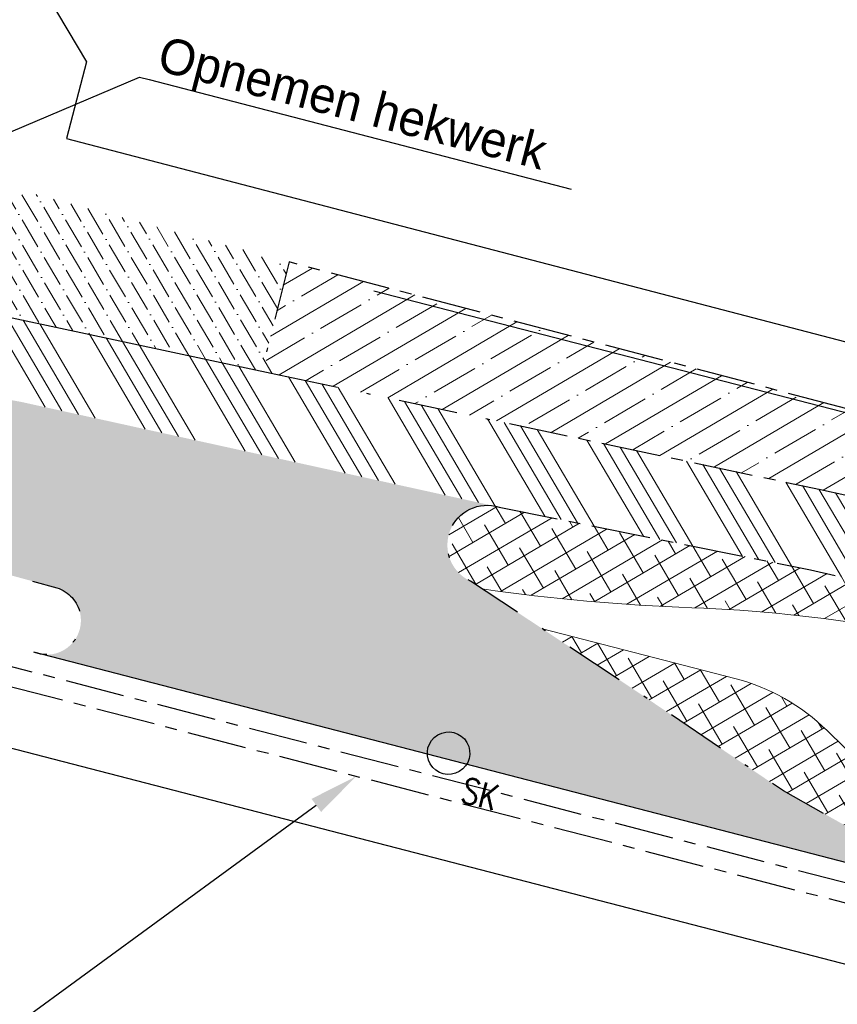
# Model space of a CAD drawing. Header units: metres. Extents: x 152057 to 155740, y 463538 to 465228.
# Tile 38 of 65: x 153453 to 153474, y 463970 to 463995. Entities that reach past the tile are written whole.
import ezdxf
from ezdxf import colors
from ezdxf.entities.mleader import LeaderData, LeaderLine
from ezdxf.math import Vec2, Vec3

# ---------------------------------------------------------------- set-up
doc = ezdxf.new("R2010")
doc.units = ezdxf.units.M
doc.linetypes.add('CENTER__G5', pattern=[2.4, 1.5, -0.3, 0.3, -0.3])
doc.linetypes.add('DASHDOT__G5', pattern=[3, 1.5, -0.75, 0, -0.75])
for name, color, linetype in [('-DR-alg-projectgrens 1-500', 3, 'PROJECTGRENS_1-500'), ('-DR-v-inr-afzetpaal', 2, 'Continuous'), ('-DR-v-rio-straatkolk', 1, 'Continuous'), ('-DR-v-vh-asfalt frezen aansluiting', 2, 'CENTER__G5'), ('-DR-v-vh-band 10x20', 5, 'CENTER__G5'), ('-DR-v-vh-band 10x20 gazon', 4, 'CENTER__G5'), ('-DR-v-vh-band 13-15x25', 5, 'DASHDOT__G5'), ('-DR-v-vh-kantverharding', 1, 'Continuous')]:
    doc.layers.add(name, color=color, linetype=linetype)
for name, color, linetype, lineweight in [('-DR-v-gr-begroeiing', 84, 'Continuous', 9), ('-DR-v-vh-arc-asfalt frezen', 252, 'Continuous', 9), ('-DR-v-vh-arc-BSS dubbelklinker', 252, 'Continuous', 9), ('-DR-v-vh-arc-BSS keiformaat', 252, 'Continuous', 9), ('-DR-v-vh-arc-tegels', 252, 'Continuous', 9)]:
    doc.layers.add(name, color=color, linetype=linetype, lineweight=lineweight)
doc.styles.add('18_100', font='romans.shx', dxfattribs={"width": 0.8, "height": 0.18})
doc.styles.add('18_200', font='romans.shx', dxfattribs={"width": 0.8, "height": 0.36})
doc.styles.add('CE', font='txt', dxfattribs={"height": 1.8})
doc.linetypes.add('FENCELINE2', pattern='A,6.35,-2.54,[132,ltypeshp.shx,S=2.54,R=0,X=-2.54,Y=0],-2.54,25.4', length=36.83)
doc.linetypes.add('PROJECTGRENS_1-500', pattern='A,0.8,-0.32,[133,ltypeshp.shx,S=0.32,R=0,X=-0.32,Y=0],-0.32,3.18', length=4.62)
pattern_1 = [(30.44818846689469, (152990.3515052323, 464036.8878115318), (-0.2413439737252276, 0.4105692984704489), []), (120.4481884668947, (152990.3515052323, 464036.8878115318), (-0.893257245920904, 0.5797946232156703), [1.190625, -0.714375])]
pattern_2 = [(120.4481884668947, (152990.3515052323, 464036.8878115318), (-0.555280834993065, 0.3181015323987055), [0.7937500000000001, -0.15875, 0, -0.15875])]

# ---------------------------------------------------------------- blocks, each defined once
blk = doc.blocks.new('straatkolk bestaand')
at = {"ltscale": 2}
blk.add_ellipse((0, 0), major_axis=(-0.1271585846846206, 0.1271585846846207), ratio=0.9999999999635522, start_param=3.926990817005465, end_param=10.21017612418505, dxfattribs=at)
at = {"ltscale": 2, "style": '18_100', "width": 0.8000000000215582}
blk.add_text('SK', height=0.2160000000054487, dxfattribs=at).set_placement((0.1925943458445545, -0.3747726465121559))
at = {"style": '18_200', "width": 0.8}
blk.add_attdef('HOOGTE', (0.2895596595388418, 0.2114387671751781), '', height=0.25, dxfattribs=at)

msp = doc.modelspace()

# ---------------------------------------------------------------- hatches: boundary and pattern name
at = {"layer": '-DR-v-gr-begroeiing'}
h = msp.add_hatch(dxfattribs=at)
h.set_pattern_fill('ANSI38', color=256, scale=0.15)
h.set_pattern_definition([(29.73516603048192, (153265.3658600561, 463978.6637175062), (-0.2362160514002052, 0.4135408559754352), []), (119.7351660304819, (153265.3658600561, 463978.6637175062), (-0.8859729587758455, 0.590865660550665), [1.190625, -0.714375])])
edge = h.paths.add_edge_path()
edge.add_line((153286.4101046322, 464006.8249417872), (153286.1938528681, 464005.6688854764))
edge.add_line((153286.1938528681, 464005.6688854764), (153286.7960082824, 464005.5116477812))
edge.add_line((153286.7960082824, 464005.5116477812), (153303.0553342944, 464001.3595645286))
edge.add_line((153303.0553342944, 464001.3595645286), (153315.7747833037, 463997.9924456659))
edge.add_line((153315.7747833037, 463997.9924456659), (153329.5342875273, 463994.4105747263))
edge.add_line((153329.5342875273, 463994.4105747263), (153342.0782926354, 463991.1585734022))
edge.add_line((153342.0782926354, 463991.1585734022), (153357.2326505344, 463987.2127405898))
edge.add_line((153357.2326505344, 463987.2127405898), (153361.0242840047, 463986.2565721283))
edge.add_line((153361.0242840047, 463986.2565721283), (153367.8360991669, 463984.1308211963))
edge.add_line((153367.8360991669, 463984.1308211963), (153372.1146376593, 463982.6204540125))
edge.add_line((153372.1146376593, 463982.6204540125), (153375.6320961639, 463981.1182687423))
edge.add_line((153375.6320961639, 463981.1182687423), (153383.3475518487, 463977.6687475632))
edge.add_line((153383.3475518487, 463977.6687475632), (153387.8219215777, 463976.0712569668))
edge.add_line((153387.8219215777, 463976.0712569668), (153391.4838928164, 463974.9929156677))
edge.add_line((153391.4838928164, 463974.9929156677), (153401.5677033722, 463972.4307260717))
edge.add_line((153401.5677033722, 463972.4307260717), (153416.1937111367, 463968.6419469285))
edge.add_line((153416.1937111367, 463968.6419469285), (153427.7159037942, 463965.3300292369))
edge.add_line((153427.7159037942, 463965.3300292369), (153440.9403906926, 463961.4312960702))
edge.add_line((153440.9403906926, 463961.4312960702), (153452.1869920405, 463957.8804747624))
edge.add_line((153452.1869920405, 463957.8804747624), (153467.9957671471, 463952.7472230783))
edge.add_line((153467.9957671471, 463952.7472230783), (153470.8165622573, 463951.7313234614))
edge.add_line((153470.8165622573, 463951.7313234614), (153472.9398070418, 463951.0474929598))
edge.add_arc((153472.9218396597, 463951.2340351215), 0.1874054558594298, 275.5016479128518, 362.7959118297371)
edge.add_line((153473.1090220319, 463951.243176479), (153473.49186383, 463952.2267700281))
edge.add_arc((153473.0346315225, 463952.2213147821), 0.4572648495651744, 0.6835644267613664, 72.88264828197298)
edge.add_line((153473.1692181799, 463952.6583245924), (153458.0119954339, 463957.3829019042))
edge.add_line((153458.0119954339, 463957.3829019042), (153446.9358721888, 463960.8116304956))
edge.add_line((153446.9358721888, 463960.8116304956), (153432.3914607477, 463965.1451571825))
edge.add_line((153432.3914607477, 463965.1451571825), (153415.8895999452, 463969.9552421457))
edge.add_line((153415.8895999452, 463969.9552421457), (153397.1650302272, 463974.8738664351))
edge.add_line((153397.1650302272, 463974.8738664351), (153386.8130729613, 463977.7259567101))
edge.add_line((153386.8130729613, 463977.7259567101), (153383.7418260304, 463978.6690243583))
edge.add_line((153383.7418260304, 463978.6690243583), (153381.0337727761, 463979.8373616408))
edge.add_line((153381.0337727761, 463979.8373616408), (153377.2667505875, 463981.4639394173))
edge.add_line((153377.2667505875, 463981.4639394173), (153373.0314679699, 463983.2363837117))
edge.add_line((153373.0314679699, 463983.2363837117), (153371.1443569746, 463983.9625025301))
edge.add_line((153371.1443569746, 463983.9625025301), (153365.7760736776, 463985.8854547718))
edge.add_line((153365.7760736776, 463985.8854547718), (153361.5863352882, 463987.2118393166))
edge.add_line((153361.5863352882, 463987.2118393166), (153361.553434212, 463987.2204974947))
edge.add_line((153361.553434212, 463987.2204974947), (153328.6183360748, 463995.7665229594))
edge.add_line((153328.6183360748, 463995.7665229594), (153313.3292237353, 463999.8065526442))
edge.add_line((153313.3292237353, 463999.8065526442), (153286.4101046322, 464006.8249417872))
h = msp.add_hatch(dxfattribs=at)
h.set_pattern_fill('ANSI38', color=256, scale=0.15)
h.set_pattern_definition(pattern_1)
edge = h.paths.add_edge_path()
edge.add_arc((153482.1674663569, 463978.649876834), 0.542378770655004, 340.5949925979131, 437.2370522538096)
edge.add_line((153482.2872875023, 463979.1788547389), (153481.7927469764, 463979.3006487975))
edge.add_line((153481.7927469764, 463979.3006487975), (153473.148, 463981.286))
edge.add_line((153473.148, 463981.286), (153465.244, 463982.877))
edge.add_arc((153464.9395355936, 463981.9139457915), 1.010035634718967, 72.45593034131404, 245.2078707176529)
edge.add_line((153464.516, 463980.997), (153464.8131464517, 463980.799726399))
edge.add_arc((153471.9345014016, 464030.2899911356), 50.00000000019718, 261.8116835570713, 267.93572581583)
edge.add_arc((153468.8187206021, 463943.8461254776), 36.4999999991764, 72.58013548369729, 87.93572581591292, ccw=False)
edge.add_line((153479.7457843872, 463978.6721111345), (153482.4476802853, 463977.8243594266))
edge.add_line((153482.4476802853, 463977.8243594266), (153482.6790345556, 463978.4696749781))
h = msp.add_hatch(dxfattribs=at)
h.set_pattern_fill('ANSI38', color=256, scale=0.15)
h.set_pattern_definition(pattern_1)
edge = h.paths.add_edge_path()
edge.add_arc((153469.9246972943, 463973.4895922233), 5.199999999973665, 45.52622520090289, 75.52622520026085)
edge.add_line((153471.224368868, 463978.5245553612), (153466.3417352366, 463979.7849062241))
edge.add_line((153466.3417352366, 463979.7849062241), (153468.723, 463978.2040000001))
edge.add_line((153468.723, 463978.2040000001), (153472.458, 463975.671))
edge.add_line((153472.458, 463975.671), (153477.137, 463973.0470000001))
edge.add_line((153477.137, 463973.0470000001), (153478.0147602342, 463972.8340748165))
edge.add_line((153478.0147602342, 463972.8340748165), (153473.5677274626, 463977.2001624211))
at = {"layer": '-DR-v-vh-arc-asfalt frezen'}
h = msp.add_hatch(dxfattribs=at)
h.set_pattern_fill('AVH-ASFALT_FREESVAK', color=256, scale=0.25, pattern_type=2)
h.set_pattern_definition([(344.7351660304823, (153265.3658600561, 463978.6637175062), (0.4796875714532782, 0.2739992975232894), [0.390625, -0.390625]), (74.73516603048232, (153265.7427034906, 463978.5608733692), (-0.2739992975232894, 0.4796875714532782), [0.3906249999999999, -0.3906249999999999])])
edge = h.paths.add_edge_path()
edge.add_line((153452.126, 463957.69), (153440.882, 463961.24))
edge.add_line((153440.882, 463961.24), (153427.66, 463965.138))
edge.add_line((153427.66, 463965.138), (153416.141, 463968.449))
edge.add_line((153416.141, 463968.449), (153401.518, 463972.237))
edge.add_line((153401.518, 463972.237), (153391.431, 463974.8))
edge.add_line((153391.431, 463974.8), (153387.76, 463975.8809999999))
edge.add_line((153387.76, 463975.8809999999), (153383.273, 463977.483))
edge.add_line((153383.273, 463977.483), (153375.552, 463980.935))
edge.add_line((153375.552, 463980.935), (153372.042, 463982.434))
edge.add_line((153372.042, 463982.434), (153367.773, 463983.941))
edge.add_line((153367.773, 463983.941), (153360.97, 463986.0640000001))
edge.add_line((153360.97, 463986.0640000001), (153357.183, 463987.019))
edge.add_line((153357.183, 463987.019), (153342.028, 463990.965))
edge.add_line((153342.028, 463990.965), (153329.484, 463994.217))
edge.add_line((153329.484, 463994.217), (153315.724, 463997.799))
edge.add_line((153315.724, 463997.799), (153303.005, 464001.166))
edge.add_line((153303.005, 464001.166), (153286.746, 464005.3180000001))
edge.add_line((153286.746, 464005.3180000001), (153286.1569871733, 464005.4718058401))
edge.add_line((153286.1569871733, 464005.4718058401), (153285.561240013, 464002.2870121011))
edge.add_line((153285.561240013, 464002.2870121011), (153286.024, 464002.1630000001))
edge.add_line((153286.024, 464002.1630000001), (153302.308, 463998.062))
edge.add_line((153302.308, 463998.062), (153314.83, 463994.72))
edge.add_line((153314.83, 463994.72), (153328.784, 463991.083))
edge.add_line((153328.784, 463991.083), (153341.301, 463987.835))
edge.add_line((153341.301, 463987.835), (153360.203, 463983.031))
edge.add_line((153360.203, 463983.031), (153364.856, 463981.5220000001))
edge.add_line((153364.856, 463981.5220000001), (153371.016, 463979.53))
edge.add_line((153371.016, 463979.53), (153374.441, 463977.862))
edge.add_line((153374.441, 463977.862), (153382.706, 463974.467))
edge.add_line((153382.706, 463974.467), (153387.056, 463972.645))
edge.add_line((153387.056, 463972.645), (153391.222, 463971.69))
edge.add_line((153391.222, 463971.69), (153401.082, 463969.0320000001))
edge.add_line((153401.082, 463969.0320000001), (153414.848, 463965.6079999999))
edge.add_line((153414.848, 463965.6079999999), (153426.62, 463962.047))
edge.add_line((153426.62, 463962.047), (153440.575, 463958.038))
edge.add_line((153440.575, 463958.038), (153451.259, 463954.614))
edge.add_line((153451.259, 463954.614), (153465.2233114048, 463950.1278959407))
edge.add_line((153465.2233114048, 463950.1278959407), (153465.7345759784, 463951.2138737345))
edge.add_arc((153460.1119774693, 463939.2709043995), 13.2003079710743, 55.853805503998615, 64.78953849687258, ccw=False)
edge.add_line((153467.5213952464, 463950.1955855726), (153470.4240017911, 463948.2269583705))
edge.add_line((153470.4240017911, 463948.2269583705), (153470.4478399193, 463948.2178322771))
edge.add_line((153470.4478399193, 463948.2178322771), (153471.1006293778, 463950.2446968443))
edge.add_line((153471.1006293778, 463950.2446968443), (153469.9163488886, 463951.0479082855))
edge.add_arc((153456.8659743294, 463931.8060210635), 23.25000000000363, 55.8538055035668, 66.82357950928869)
edge.add_line((153466.0163283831, 463953.1796852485), (153452.126, 463957.69))
at = {"layer": '-DR-v-vh-arc-BSS dubbelklinker'}
h = msp.add_hatch(dxfattribs=at)
h.set_pattern_fill('ANSI34', color=256, scale=0.1, angle=89.99999999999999)
h.set_pattern_definition([(120.4481884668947, (152990.3515052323, 464036.8878115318), (-1.642277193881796, -0.9653758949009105), []), (120.4481884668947, (152990.4643221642, 464037.3224205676), (-1.642277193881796, -0.9653758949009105), []), (120.4481884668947, (152990.5771390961, 464037.7570296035), (-1.642277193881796, -0.9653758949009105), []), (120.4481884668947, (152990.6899562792, 464038.1916396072), (-1.642277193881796, -0.9653758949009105), [])])
edge = h.paths.add_edge_path()
edge.add_line((153453.123, 463985.545), (153465.0675818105, 463982.9158320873))
edge.add_arc((153464.9395355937, 463981.9139457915), 1.010035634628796, 72.45593034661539, 82.71678872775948, ccw=False)
edge.add_line((153465.244, 463982.877), (153473.148, 463981.286))
edge.add_line((153473.148, 463981.286), (153481.7927469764, 463979.3006487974))
edge.add_line((153481.7927469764, 463979.3006487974), (153482.307, 463979.1740000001))
edge.add_line((153482.307, 463979.1740000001), (153482.7666709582, 463981.2713171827))
edge.add_line((153482.7666709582, 463981.2713171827), (153473.401, 463983.3240000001))
edge.add_line((153473.401, 463983.3240000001), (153465.503916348, 463984.9967642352))
edge.add_line((153465.503916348, 463984.9967642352), (153459.6960000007, 463986.227))
edge.add_line((153459.6960000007, 463986.227), (153451.131, 463988.057))
edge.add_line((153451.131, 463988.057), (153449.803, 463988.317))
edge.add_line((153449.803, 463988.317), (153438.572, 463990.6090000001))
edge.add_line((153438.572, 463990.6090000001), (153431.231, 463992.143))
edge.add_line((153431.231, 463992.143), (153420.349, 463994.842))
edge.add_line((153420.349, 463994.842), (153408.541, 463997.9710000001))
edge.add_line((153408.541, 463997.9710000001), (153395.39, 464001.336))
edge.add_line((153395.39, 464001.336), (153394.267, 464001.6420000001))
edge.add_line((153394.267, 464001.6420000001), (153384.2099999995, 464004.3600000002))
edge.add_line((153384.2099999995, 464004.3600000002), (153382.572, 464004.6090000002))
edge.add_line((153382.572, 464004.6090000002), (153370.099, 464008.1020000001))
edge.add_line((153370.099, 464008.1020000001), (153359.5410000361, 464010.8789999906))
edge.add_line((153359.5410000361, 464010.8789999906), (153347.982, 464013.9))
edge.add_line((153347.982, 464013.9), (153340.0350000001, 464015.7850000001))
edge.add_line((153340.0350000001, 464015.7850000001), (153328.9600000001, 464018.872))
edge.add_line((153328.9600000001, 464018.872), (153317.2729999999, 464022.0440000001))
edge.add_line((153317.2729999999, 464022.0440000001), (153311.577, 464023.5260000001))
edge.add_arc((153312.4886937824, 464027.6867124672), 4.259426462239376, 245.3490176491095, 257.64070309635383, ccw=False)
edge.add_line((153310.7121309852, 464023.8154673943), (153308.15, 464024.673))
edge.add_line((153308.15, 464024.673), (153306.054, 464025.8850000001))
edge.add_line((153306.054, 464025.8850000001), (153304.179, 464027.099))
edge.add_line((153304.179, 464027.099), (153300.5, 464029.085))
edge.add_line((153300.5, 464029.085), (153290.282, 464031.633))
edge.add_line((153290.282, 464031.633), (153280.476, 464034.126))
edge.add_line((153280.476, 464034.126), (153270.018, 464037.079))
edge.add_line((153270.018, 464037.079), (153259.929, 464039.6140000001))
edge.add_line((153259.929, 464039.6140000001), (153258.372, 464039.98))
edge.add_line((153258.372, 464039.98), (153251.7424863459, 464041.7126594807))
edge.add_line((153251.7424863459, 464041.7126594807), (153251.2271437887, 464039.7408522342))
edge.add_line((153251.2271437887, 464039.7408522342), (153259.054, 464037.7650000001))
edge.add_line((153259.054, 464037.7650000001), (153269.443, 464035.1470000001))
edge.add_line((153269.443, 464035.1470000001), (153279.88, 464032.2770000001))
edge.add_line((153279.88, 464032.2770000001), (153290.613, 464029.5030000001))
edge.add_line((153290.613, 464029.5030000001), (153299.396, 464027.2490000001))
edge.add_line((153299.396, 464027.2490000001), (153301.257, 464026.3620000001))
edge.add_line((153301.257, 464026.3620000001), (153303.248, 464025.088))
edge.add_line((153303.248, 464025.088), (153306.033, 464023.5270000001))
edge.add_line((153306.033, 464023.5270000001), (153308.984, 464022.088))
edge.add_line((153308.984, 464022.088), (153311.224, 464021.2860000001))
edge.add_line((153311.224, 464021.2860000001), (153328.514, 464016.833))
edge.add_line((153328.514, 464016.833), (153339.65, 464013.834))
edge.add_line((153339.65, 464013.834), (153347.508, 464011.9400000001))
edge.add_line((153347.508, 464011.9400000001), (153358.535, 464008.863))
edge.add_line((153358.535, 464008.863), (153369.556, 464006.1340000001))
edge.add_line((153369.556, 464006.1340000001), (153380.878, 464003.0060000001))
edge.add_line((153380.878, 464003.0060000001), (153383.623, 464002.403))
edge.add_line((153383.623, 464002.403), (153393.559, 463999.675))
edge.add_line((153393.559, 463999.675), (153407.017, 463996.2810000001))
edge.add_line((153407.017, 463996.2810000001), (153420.292, 463992.659))
edge.add_line((153420.292, 463992.659), (153429.943, 463990.3850000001))
edge.add_line((153429.943, 463990.3850000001), (153439.309, 463988.2670000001))
edge.add_line((153439.309, 463988.2670000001), (153449.433, 463986.2260000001))
edge.add_line((153449.433, 463986.2260000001), (153453.123, 463985.545))
at = {"layer": '-DR-v-vh-arc-BSS keiformaat'}
h = msp.add_hatch(dxfattribs=at)
h.set_pattern_fill('ANSI36', color=256, scale=0.1, angle=90)
h.set_pattern_definition(pattern_2)
edge = h.paths.add_edge_path()
edge.add_arc((153464.9395355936, 463981.9139457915), 1.010035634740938, 82.7167887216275, 245.20787071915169, ccw=False)
edge.add_line((153465.0675818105, 463982.9158320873), (153453.123, 463985.545))
edge.add_line((153453.123, 463985.545), (153449.433, 463986.2260000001))
edge.add_line((153449.433, 463986.2260000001), (153439.3090000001, 463988.2670000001))
edge.add_line((153439.3090000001, 463988.2670000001), (153429.943, 463990.3850000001))
edge.add_line((153429.943, 463990.3850000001), (153420.292, 463992.659))
edge.add_line((153420.292, 463992.659), (153407.017, 463996.2810000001))
edge.add_line((153407.017, 463996.2810000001), (153393.559, 463999.675))
edge.add_line((153393.559, 463999.675), (153383.623, 464002.403))
edge.add_line((153383.623, 464002.403), (153380.878, 464003.0060000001))
edge.add_line((153380.878, 464003.0060000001), (153369.556, 464006.1340000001))
edge.add_line((153369.556, 464006.1340000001), (153358.535, 464008.863))
edge.add_line((153358.535, 464008.863), (153347.5080000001, 464011.9400000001))
edge.add_line((153347.5080000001, 464011.9400000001), (153339.6500000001, 464013.834))
edge.add_line((153339.6500000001, 464013.834), (153328.5140000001, 464016.833))
edge.add_line((153328.5140000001, 464016.833), (153311.224, 464021.2860000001))
edge.add_line((153311.224, 464021.2860000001), (153308.9840000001, 464022.088))
edge.add_line((153308.9840000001, 464022.088), (153306.033, 464023.5270000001))
edge.add_line((153306.033, 464023.5270000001), (153303.2480000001, 464025.088))
edge.add_line((153303.2480000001, 464025.088), (153301.257, 464026.3620000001))
edge.add_line((153301.257, 464026.3620000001), (153299.3960000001, 464027.2490000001))
edge.add_line((153299.3960000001, 464027.2490000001), (153290.613, 464029.5030000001))
edge.add_line((153290.613, 464029.5030000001), (153279.8800000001, 464032.2770000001))
edge.add_line((153279.8800000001, 464032.2770000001), (153269.443, 464035.1470000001))
edge.add_line((153269.443, 464035.1470000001), (153259.054, 464037.7650000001))
edge.add_line((153259.054, 464037.7650000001), (153251.2271437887, 464039.7408522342))
edge.add_line((153251.2271437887, 464039.7408522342), (153250.521, 464037.039))
edge.add_line((153250.521, 464037.039), (153254.157, 464036.049))
edge.add_line((153254.157, 464036.049), (153258.8200000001, 464034.9190000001))
edge.add_line((153258.8200000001, 464034.9190000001), (153268.7750000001, 464032.4060000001))
edge.add_line((153268.7750000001, 464032.4060000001), (153279.836, 464029.3620000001))
edge.add_line((153279.836, 464029.3620000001), (153289.03, 464027.132))
edge.add_line((153289.03, 464027.132), (153292.7860000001, 464025.762))
edge.add_line((153292.7860000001, 464025.762), (153293.876, 464025.388))
edge.add_line((153293.876, 464025.388), (153297.865, 464023.9330000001))
edge.add_line((153297.865, 464023.9330000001), (153302.2800000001, 464022.0850000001))
edge.add_line((153302.2800000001, 464022.0850000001), (153304.065, 464021.2800000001))
edge.add_line((153304.065, 464021.2800000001), (153307.079, 464020.006))
edge.add_line((153307.079, 464020.006), (153310.423, 464018.737))
edge.add_line((153310.423, 464018.737), (153314.459, 464017.421))
edge.add_line((153314.459, 464017.421), (153327.513, 464014.001))
edge.add_line((153327.513, 464014.001), (153338.821, 464010.975))
edge.add_line((153338.821, 464010.975), (153346.9780000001, 464008.8810000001))
edge.add_line((153346.9780000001, 464008.8810000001), (153358.403, 464005.8640000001))
edge.add_line((153358.403, 464005.8640000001), (153368.882, 464003.1280000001))
edge.add_line((153368.882, 464003.1280000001), (153378.895, 464000.523))
edge.add_line((153378.895, 464000.523), (153382.5060000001, 463999.5420000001))
edge.add_line((153382.5060000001, 463999.5420000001), (153392.5840000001, 463996.8370000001))
edge.add_line((153392.5840000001, 463996.8370000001), (153414.4480000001, 463991.235))
edge.add_line((153414.4480000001, 463991.235), (153421.495, 463989.3290000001))
edge.add_line((153421.495, 463989.3290000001), (153427.616, 463987.775))
edge.add_line((153427.616, 463987.775), (153439.647, 463984.564))
edge.add_line((153439.647, 463984.564), (153447.502, 463982.595))
edge.add_line((153447.502, 463982.595), (153453.9544371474, 463980.8445152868))
edge.add_arc((153453.759516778, 463979.9982722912), 0.8684014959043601, -96.9174158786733, 77.02894349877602, ccw=False)
edge.add_line((153453.6549277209, 463979.1361920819), (153477.137, 463973.0470000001))
edge.add_line((153477.137, 463973.0470000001), (153472.4580000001, 463975.671))
edge.add_line((153472.4580000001, 463975.671), (153468.723, 463978.2040000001))
edge.add_line((153468.723, 463978.2040000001), (153464.516, 463980.997))
h = msp.add_hatch(dxfattribs=at)
h.set_pattern_fill('ANSI36', color=256, scale=0.1, angle=90)
h.set_pattern_definition(pattern_2)
edge = h.paths.add_edge_path()
edge.add_line((153459.91, 463989.1010000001), (153452.3010000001, 463991.1300000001))
edge.add_line((153452.3010000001, 463991.1300000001), (153451.6140000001, 463988.3170000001))
edge.add_arc((153451.2611068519, 463988.3939341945), 0.3611820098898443, 266.9930467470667, 347.70138797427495, ccw=False)
edge.add_line((153451.2421602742, 463988.0332494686), (153459.6960000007, 463986.227))
edge.add_line((153459.6960000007, 463986.227), (153459.7081156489, 463986.2244336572))
edge.add_arc((153459.8011913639, 463986.6937241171), 0.4784314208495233, 164.5719880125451, 258.7819436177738, ccw=False)
edge.add_line((153459.34, 463986.8210000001), (153459.91, 463989.1010000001))
at = {"layer": '-DR-v-vh-arc-tegels'}
h = msp.add_hatch(dxfattribs=at)
h.set_pattern_fill('ANSI35', color=256, scale=0.15)
h.set_pattern_definition([(30.44818846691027, (0, 0), (-0.4826879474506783, 0.8211385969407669), []), (30.44818846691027, (0.6519135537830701, -0.1692253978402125), (-0.4826879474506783, 0.8211385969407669), [1.190625, -0.238125, 0, -0.238125])])
edge = h.paths.add_edge_path()
edge.add_line((153459.91, 463989.101), (153459.3399999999, 463986.8209999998))
edge.add_arc((153459.801191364, 463986.6937241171), 0.4784314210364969, 164.5719880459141, 257.2987684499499)
edge.add_line((153459.696, 463986.2269999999), (153473.401, 463983.324))
edge.add_line((153473.401, 463983.324), (153482.978, 463981.2249999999))
edge.add_arc((153484.1370361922, 463985.3097141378), 4.245969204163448, 254.1587280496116, 339.8059149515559)
edge.add_line((153488.122, 463983.844), (153489.177, 463986.4650000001))
edge.add_line((153489.177, 463986.4650000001), (153487.2476780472, 463987.2415870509))
edge.add_line((153487.2476780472, 463987.2415870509), (153485.2529997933, 463982.4340000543))
edge.add_line((153485.2529997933, 463982.4340000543), (153459.91, 463989.101))

# ---------------------------------------------------------------- linework, layer by layer
at = {"layer": '-DR-alg-projectgrens 1-500', "flags": 128}
for points in [[(152877.706645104, 464076.4434349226), (152906.2492034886, 464079.6061360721), (152930.6803876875, 464081.6383140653), (152941.2223367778, 464082.4338940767), (152942.7717158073, 464081.1764585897), (152971.7402047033, 464083.3286589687, 0.342855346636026), (152979.3888824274, 464090.2392996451), (152980.9862359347, 464099.249747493), (152988.4203223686, 464097.9318480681), (152987.9335306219, 464095.1859238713), (153019.5858828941, 464091.8286668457, -0.1186970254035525), (153016.4517935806, 464101.6404958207), (153016.1864530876, 464105.27444543), (153022.9304224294, 464105.7048167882), (153023.1912559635, 464102.1325918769, 0.1004424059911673), (153024.8265199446, 464096.2944404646), (153028.2077944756, 464091.4587020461, 0.09518826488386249), (153031.4830929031, 464088.2777545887), (153034.398681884, 464086.3634635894, 0.1236645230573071), (153043.1873450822, 464083.3049202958), (153077.7593281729, 464080.22609248), (153090.0325303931, 464077.3256021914), (153105.7370416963, 464074.2000628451), (153139.0722904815, 464069.1884082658), (153190.9938920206, 464059.082407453), (153197.3451861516, 464057.6405184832), (153196.935937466, 464056.375341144), (153233.2128316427, 464046.6791584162), (153241.6129573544, 464046.3341116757, -0.02169002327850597), (153245.7174522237, 464045.9867576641), (153246.0514625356, 464047.2560449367), (153260.8720105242, 464043.3651558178), (153260.6278963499, 464042.5467247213), (153270.7480441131, 464039.8724752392), (153281.1154799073, 464037.089652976), (153287.2631329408, 464035.6056678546), (153334.587966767, 464023.4818034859), (153336.6676094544, 464022.9112940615), (153337.8094259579, 464022.622876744), (153349.261336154, 464019.7053329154), (153359.9169936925, 464016.8094259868), (153371.2663868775, 464013.9233603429), (153434.6802902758, 463997.3555882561), (153441.0296959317, 464001.1331168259), (153452.4133553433, 463998.1484649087), (153454.7727597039, 463994.1826933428), (153454.2648992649, 463992.2388343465), (153484.5439267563, 463984.328013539), (153488.726740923, 463994.719630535), (153490.1799528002, 463998.1692355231), (153498.752318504, 464019.3320714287), (153506.3087806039, 464025.1224937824), (153511.0612408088, 464018.9205652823), (153507.5063160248, 464016.1964709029, 0.1338115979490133), (153504.1015077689, 464011.7261107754), (153497.4015256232, 463995.1856798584), (153495.9516377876, 463991.7439654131), (153493.7930224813, 463986.3811874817), (153495.9279796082, 463985.5677231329), (153494.6368078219, 463982.8456030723), (153500.4811823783, 463981.0118616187), (153504.701397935, 463990.3997949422), (153505.7593740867, 463990.095255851, -0.02807528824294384), (153506.9405326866, 463993.6305538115), (153511.4484990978, 464004.9637278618, 0.04528067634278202), (153515.3915965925, 464018.2704507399), (153521.7582144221, 464017.1274433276, -0.03401614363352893), (153518.8054064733, 464006.2052663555), (153517.3241729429, 464001.6793986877), (153512.7675004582, 463990.2237759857, 0.08949013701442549), (153511.0030748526, 463981.5229611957), (153510.8992966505, 463976.7126222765, 0.3436135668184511), (153511.1931006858, 463976.3183236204), (153557.1466330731, 463963.6759350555), (153587.9108573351, 463955.4175184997, -0.02128425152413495), (153693.7068401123, 463922.1312519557), (153723.3956488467, 463910.984381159), (153733.0827201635, 463907.309457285), (153743.4536273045, 463903.3298182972), (153750.0465522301, 463900.6119022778), (153754.820777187, 463898.6850581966), (153787.293033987, 463885.9911118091), (153839.5472973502, 463866.643375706), (153847.2165598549, 463865.1235938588), (153850.4942581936, 463866.2110339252), (153852.7758944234, 463867.9720395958), (153869.0712926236, 463894.4618309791), (153870.0799455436, 463899.95915637), (153913.6994950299, 463968.6658241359), (153911.4347349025, 463970.0564111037), (153914.6492963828, 463976.0066248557), (153916.8148530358, 463974.7900178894), (153920.975698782, 463981.2601311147), (153924.3782062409, 463979.0720227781), (153925.7051368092, 463979.3876664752), (153934.5741645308, 463993.586082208, -0.05165973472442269), (153949.3245574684, 464012.5300883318), (153950.4060801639, 464013.657104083, 0.01713651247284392), (153954.9099980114, 464018.6844865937), (153969.5425337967, 464036.1891904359), (153988.9116103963, 464059.5998258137, 0.3942505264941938), (153988.748262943, 464062.3246491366), (153986.0868916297, 464064.8533421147), (153992.7673758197, 464072.1718463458), (153999.5132165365, 464064.3445200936), (154000.4380710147, 464063.0968706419, -0.2499709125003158), (154001.5481921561, 464055.6505270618), (154000.863308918, 464053.7260877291), (153998.8320164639, 464051.0274402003), (153995.0853275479, 464053.8531911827), (153976.0163904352, 464030.8053225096), (153961.3701947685, 464013.2842775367, -0.01713651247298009), (153956.4812719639, 464007.8271431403), (153955.3997492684, 464006.7001273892, 0.05165973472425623), (153941.7154362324, 463989.1252932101), (153935.6346665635, 463979.3905964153), (153937.9515505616, 463977.9543338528), (153927.4705225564, 463961.0470310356), (153927.3018664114, 463957.0661684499), (153926.1305132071, 463952.9867512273), (153904.6968039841, 463925.181218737), (153861.1111270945, 463854.8689488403), (153869.6630002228, 463849.8369959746), (153870.9821236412, 463851.9594498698), (153875.6914930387, 463849.109667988), (153873.9100591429, 463846.2322148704, -0.0007539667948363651), (153877.5408403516, 463844.0518076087), (153878.933052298, 463846.8970165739), (153891.9274755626, 463838.7738646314), (153889.8253224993, 463835.3152719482, 0.4144915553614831), (153890.9675702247, 463830.6422416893), (153892.2526821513, 463829.8686220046), (153888.2742940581, 463823.2598527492), (153884.1075547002, 463813.9085045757), (153880.0444798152, 463805.5758876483), (153877.6306733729, 463802.6921358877), (153885.6858586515, 463798.7207995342), (153937.6143058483, 463774.6247613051), (153959.4164563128, 463764.2543216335), (153995.0944027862, 463745.9311732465), (154013.993628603, 463735.5322908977), (154050.4159738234, 463714.5022630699), (154056.4119918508, 463724.8868921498), (154053.7962939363, 463726.4897791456), (154058.1708208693, 463733.6284239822), (154067.7433502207, 463727.6810185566), (154065.5637786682, 463724.1400503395), (154063.7029406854, 463722.4098205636), (154056.9566240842, 463710.7257336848), (154061.3729713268, 463708.175763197), (154056.4723486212, 463699.2711177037), (154051.8651868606, 463696.9771842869), (154059.9773527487, 463678.0274344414), (153985.8892072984, 463713.2415161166), (153983.7662012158, 463718.8122350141), (153968.9566860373, 463738.3849087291), (153972.5758185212, 463745.6888115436), (153935.7046397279, 463764.8208488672), (153869.3099319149, 463795.3215700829), (153863.8930122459, 463793.5791791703), (153855.1820279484, 463796.8470698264), (153856.7590818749, 463799.1992675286), (153853.3703980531, 463801.286376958), (153852.2085423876, 463798.9949387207), (153842.6516944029, 463804.4397415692), (153840.8769880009, 463806.3693538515), (153840.9818543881, 463807.0485796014), (153773.4675892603, 463843.4161208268), (153762.1069470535, 463846.9341491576), (153689.4547910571, 463879.6010193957), (153681.7636817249, 463883.8979410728), (153680.9835972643, 463885.6500728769), (153668.3285351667, 463890.5401352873), (153597.1432056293, 463913.1088679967), (153593.5831653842, 463911.5055137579), (153515.8743613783, 463932.1311434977), (153512.6986489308, 463930.4245847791), (153501.3881492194, 463933.3553382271), (153497.4506086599, 463928.8627439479), (153493.7083904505, 463932.0913732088), (153476.4702446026, 463936.9532421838), (153475.3952252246, 463933.7680065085), (153467.038216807, 463935.8203192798), (153468.4366927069, 463942.1948855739), (153459.9462030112, 463947.5285776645), (153450.2188935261, 463951.0847456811), (153328.2242483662, 463984.9960030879), (153323.1607710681, 463986.2243367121), (153320.5505400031, 463988.6688705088), (153239.2728836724, 464007.6867160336), (153227.0964270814, 464007.4560105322), (153179.7532577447, 464017.517969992), (153164.9432870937, 464021.6715761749), (153159.1904697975, 464024.6260997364), (153132.6132557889, 464029.3871602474), (153109.2173613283, 464033.881354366), (153051.3923878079, 464036.0547119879), (153024.3830837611, 464032.1835664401), (153004.9403893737, 464033.5332338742), (152999.946965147, 464027.7777209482), (152987.0197312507, 464030.9069458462), (152972.3774583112, 464031.8120006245), (152972.4940959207, 464029.6312307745), (152967.8031160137, 464029.4458561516), (152966.7049804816, 464032.9415339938), (152914.4464966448, 464036.024902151), (152888.387911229, 464036.5568310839), (152883.1368597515, 464031.7951381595), (152878.309744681, 464036.0822030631), (152858.7561469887, 464036.5368471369), (152848.3626950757, 464035.8491490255), (152828.2328875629, 464033.9459401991), (152814.5238059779, 464032.0038618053), (152800.4039394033, 464029.5865071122), (152772.8755484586, 464024.6502509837), (152737.9155121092, 464016.8142603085), (152693.2109410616, 464004.4941815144), (152679.1227762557, 463999.4230573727), (152674.8170142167, 463997.9908467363), (152627.1253774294, 463980.047144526), (152586.3088736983, 463962.6030839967), (152553.3087879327, 463945.8539103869), (152534.8234612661, 463936.3006823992), (152515.0280717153, 463924.0769699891), (152509.8769254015, 463918.6796291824), (152508.7992824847, 463913.6914140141), (152502.234109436, 463912.6969625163), (152491.0537555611, 463903.3340642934), (152488.1795355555, 463896.0394673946), (152481.7216896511, 463892.2594651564), (152480.408838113, 463894.7316253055), (152453.5658761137, 463879.0207258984, 0.03755201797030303), (152440.8796901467, 463870.2556725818), (152430.3260935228, 463861.7271428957), (152410.6930936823, 463845.8614027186, -0.02345910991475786), (152406.3671775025, 463842.6889864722), (152398.6802331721, 463837.5882138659, 0.03391962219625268), (152389.7721062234, 463830.7645683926), (152287.2480054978, 463740.5756379), (152280.9996343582, 463747.3067286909), (152290.6019966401, 463755.7548895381), (152299.5174451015, 463763.6391704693), (152309.6960162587, 463772.5594233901), (152317.8293885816, 463779.6949953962), (152328.8660476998, 463789.4200515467), (152336.7337283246, 463796.3847688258), (152347.2688422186, 463805.675869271), (152354.7357902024, 463812.2838223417), (152366.3291996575, 463822.5266015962), (152374.7059061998, 463829.8204411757), (152385.9072870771, 463839.5408799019), (152390.9712219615, 463843.5274904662), (152396.3865767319, 463847.0850819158), (152400.2053968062, 463849.628639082), (152403.3968138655, 463851.8208421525), (152405.3655073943, 463853.3868704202), (152412.0298127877, 463858.7640822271), (152421.5061053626, 463866.4030630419), (152430.5903917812, 463873.8951960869), (152439.6634512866, 463880.9737555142), (152444.2541490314, 463884.0772927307), (152449.9361107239, 463887.6127355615), (152457.7951992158, 463892.1663277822), (152471.6062557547, 463900.0651440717, 0.3968836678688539), (152472.4054507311, 463902.6891375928), (152465.6496833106, 463916.3252018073), (152462.3068534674, 463921.7600621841), (152454.3582976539, 463929.7086179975), (152457.803257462, 463933.1535778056), (152448.4079582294, 463944.5101545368), (152439.8914804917, 463954.8045657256), (152437.1566161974, 463958.1103710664, 0.03199809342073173), (152428.8295671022, 463966.9572955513), (152419.3581361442, 463959.6290748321), (152407.2466793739, 463965.0727317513), (152409.1293876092, 463969.1209089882), (152407.7077506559, 463972.9277026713), (152405.5722874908, 463973.9385797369), (152410.2145561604, 463984.2243569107), (152395.7397401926, 463999.0643765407, 0.04940599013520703), (152383.4750489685, 464008.0416435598), (152234.8525099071, 464095.8268121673, 0.006341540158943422), (152225.4537809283, 464101.2125096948, 0.05244770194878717), (152146.9438386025, 464134.8934108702), (152140.1821231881, 464137.0906539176, -0.03603781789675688), (152138.3253619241, 464137.8436801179, 0.102357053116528), (152127.9789035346, 464140.1390671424, -0.05537896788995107), (152124.8655822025, 464140.1950274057), (152113.5339093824, 464141.6605683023), (152114.9138205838, 464152.3301458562), (152123.4526777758, 464151.1854252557, 0.3467581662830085), (152131.6001305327, 464156.597941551), (152134.7312803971, 464167.83113026), (152135.4757729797, 464170.4340872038), (152145.8051981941, 464167.5219082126), (152145.0704836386, 464164.9190824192), (152142.6694250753, 464156.402588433, 0.3968720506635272), (152147.6804692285, 464146.796418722), (152150.5133206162, 464145.8122554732, -0.04956241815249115), (152240.2363374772, 464104.9577741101), (152388.8625818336, 464017.1704161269, -0.04948153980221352), (152402.8358871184, 464006.9387336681), (152407.861882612, 464002.4292762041), (152424.5939065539, 463998.4447005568), (152429.4694975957, 464001.1851263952), (152440.1057825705, 463997.5478466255), (152445.940450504, 463971.4511414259), (152468.3669927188, 463944.3192870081), (152479.6650876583, 463952.0391397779), (152484.2398055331, 463956.8956256), (152488.3041570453, 463954.6681102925, 0.1259989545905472), (152491.454791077, 463954.2741827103), (152491.8462974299, 463954.323891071, 0.0935808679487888), (152495.434318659, 463955.7449050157, 0.01581002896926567), (152495.8581125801, 463955.9645765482), (152508.3367126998, 463962.9418583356, -0.02372433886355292), (152559.6873837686, 463988.5367418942), (152572.4447657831, 463994.2183634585), (152581.1129521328, 463997.4881590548, 0.00994004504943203), (152584.7487320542, 463998.9428372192), (152586.6572815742, 464003.1687533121, -0.01145812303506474), (152621.9809427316, 464017.8659590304), (152622.6185206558, 464019.3225347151, -0.116824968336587), (152627.116492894, 464024.3008846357, -0.06633987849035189), (152629.8532729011, 464025.6944030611), (152662.6126850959, 464037.2266338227, -0.04013951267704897), (152663.6155224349, 464037.5094307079), (152666.7407450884, 464038.1254700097), (152681.8975396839, 464039.8586958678, -0.08557589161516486), (152684.4420310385, 464039.7138157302), (152706.3943212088, 464046.9772784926), (152707.2660689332, 464044.3426041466), (152724.6539852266, 464048.6736558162), (152724.2165573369, 464050.6258087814), (152728.0990512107, 464051.5928758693), (152728.5364791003, 464049.6407229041), (152738.2544279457, 464052.0613084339, -0.02379447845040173), (152748.1947763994, 464054.040497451), (152763.9201755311, 464056.4003758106), (152784.6729773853, 464060.6317866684), (152815.2879453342, 464065.8111866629), (152824.5741657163, 464069.110528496), (152858.8745610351, 464074.3100895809), (152874.9706884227, 464076.1209430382)], [(152987.0880438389, 464085.6336830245), (153017.4017394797, 464082.2137261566, 0.1309817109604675), (153024.2220550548, 464077.1426315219), (153027.3255645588, 464075.9071311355), (153027.4985722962, 464079.3389018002, -0.5796896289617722), (153029.8199357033, 464080.5172646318), (153030.3372366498, 464080.1776198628, 0.1236645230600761), (153042.5309316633, 464075.9340912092), (153058.9837906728, 464074.4688723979), (153058.7781531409, 464072.1597802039), (153066.6900837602, 464071.3565688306, -0.0140786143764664), (153068.2813270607, 464071.1496218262), (153069.2159393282, 464070.8482356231), (153081.1997240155, 464068.0030051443), (153088.1270487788, 464066.5499431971), (153088.5120990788, 464068.3856312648), (153116.1552745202, 464061.8527997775, 0.01391721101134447), (153154.3988171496, 464053.931623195, -0.01573698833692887), (153227.4355736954, 464038.5265433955, 0.03386108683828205), (153232.9942272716, 464037.562915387), (153232.3648175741, 464035.1288824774), (153258.8206345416, 464028.2877474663), (153260.0592012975, 464033.0591261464), (153268.3923856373, 464030.9555307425), (153279.460123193, 464027.9096765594), (153288.5948554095, 464025.69405193), (153292.2855441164, 464024.3478742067), (153293.3755420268, 464023.9738749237), (153297.3181153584, 464022.5358091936), (153301.6819731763, 464020.7092159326), (153303.4645788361, 464019.9052957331), (153306.5207028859, 464018.613490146), (153309.9241189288, 464017.3219426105), (153314.0360544, 464015.9811826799), (153327.1290438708, 464012.5509678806), (153338.4406259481, 464009.5240093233), (153346.600019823, 464007.4293947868), (153358.0220421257, 464004.4131811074), (153368.5030627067, 464001.6766535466), (153378.5095278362, 463999.0733530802), (153382.1149501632, 463998.0938683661), (153392.2034123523, 463995.3860602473), (153414.0660147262, 463989.7844183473), (153421.1146055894, 463987.8779880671), (153427.2380301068, 463986.3233725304), (153439.2712182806, 463983.1117885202), (153439.753899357, 463982.9907956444), (153442.2535572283, 463980.5261640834), (153449.8269510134, 463978.5023083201), (153449.5946287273, 463977.6063916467), (153479.8917481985, 463969.7499734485), (153480.1368006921, 463970.6949822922, 0.2398281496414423), (153490.0777172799, 463973.8582433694), (153496.8157401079, 463971.7441092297), (153495.6508222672, 463968.9132399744, 0.4545064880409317), (153496.9356981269, 463966.3380667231), (153503.9711391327, 463964.5056013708), (153502.3059993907, 463958.0157475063, 0.04272763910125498), (153500.344741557, 463958.0860477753, 0.7099078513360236), (153499.2774912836, 463954.4638399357, 0.04645696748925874), (153501.1180951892, 463953.3859110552), (153500.1023585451, 463949.4270947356), (153492.1442888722, 463951.6989706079), (153489.06975231, 463946.3048804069), (153484.1109007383, 463947.7772114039, 0.1765992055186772), (153480.0126553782, 463952.1035159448), (153473.6481256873, 463954.0808434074), (153458.4569434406, 463958.8153904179), (153447.371830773, 463962.2469017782), (153432.8155051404, 463966.5839783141), (153416.2901003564, 463971.4009260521), (153397.5548035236, 463976.3223681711), (153387.232525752, 463979.166281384), (153384.2606308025, 463980.078841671), (153381.6279769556, 463981.2146493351), (153377.8536211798, 463982.8443937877), (153373.5904581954, 463984.6285058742), (153371.6666796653, 463985.3687335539), (153366.2555210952, 463987.3070439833), (153362.0038206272, 463988.653044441), (153361.9326776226, 463988.6717662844), (153328.9983155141, 463997.2176007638), (153313.7100457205, 464001.2574078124), (153262.6664887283, 464014.5655530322), (153260.7500026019, 464015.0701544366), (153226.5455903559, 464024.0791602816), (153201.6811946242, 464030.1430854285), (153174.4920114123, 464036.0114633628), (153144.7451375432, 464041.5910045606), (153140.9175333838, 464042.2008092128), (153122.4588666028, 464045.1436692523), (153118.0286864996, 464045.7666476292), (153112.470945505, 464046.4661047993), (153108.9839985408, 464047.0242167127), (153094.8676705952, 464048.6458494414), (153086.4538229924, 464049.4583454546), (153078.4080037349, 464050.0582706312), (153070.4217617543, 464050.5094707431), (153062.3964519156, 464050.8442763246), (153053.914679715, 464051.0708311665), (153045.8755453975, 464051.149027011), (153042.3564969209, 464051.1339926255), (153017.5135214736, 464051.0680179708), (153009.4800119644, 464050.7383897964, 0.2928382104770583), (152996.2093003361, 464041.8341243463), (152975.4680629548, 464043.2105370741, 0.1120653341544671), (152967.4077748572, 464047.287174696), (152922.5531758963, 464046.3778866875, 0.004988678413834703), (152909.6726690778, 464047.0072401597, 0.01202716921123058), (152883.3879462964, 464047.367085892, 0.02351401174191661), (152860.0031598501, 464046.1894458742, 0.003558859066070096), (152832.7378218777, 464044.0034761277, 0.009941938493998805), (152821.1947861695, 464042.7354225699, 0.01011938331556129), (152772.1571013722, 464034.1767521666, 0.02116209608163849), (152703.203865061, 464016.9615864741), (152685.1044047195, 464011.5977738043), (152657.0346675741, 464002.1312093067), (152653.3042972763, 463998.8505299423), (152651.9049128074, 463997.8468694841), (152649.3762996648, 463996.8407264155), (152645.5141047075, 463995.4455431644), (152625.4574144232, 463987.5585401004, -0.0397315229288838), (152622.8311000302, 463986.7598030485), (152615.3237173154, 463985.1139352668), (152608.392887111, 463983.5737420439), (152587.3625514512, 463973.847496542), (152566.041630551, 463963.5143324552), (152545.3179974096, 463952.7831571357), (152520.6375849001, 463939.0990700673, 0.01231987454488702), (152515.6857100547, 463935.9124524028), (152513.4914769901, 463934.6042793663), (152502.7694165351, 463952.4391717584), (152511.4845171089, 463957.3121312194, -0.01673692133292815), (152547.0818941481, 463975.6802419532), (152562.2169405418, 463979.6506515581), (152575.5013483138, 463983.2201597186), (152578.8480711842, 463984.3212728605), (152582.1278099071, 463985.7553979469), (152583.0975401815, 463987.0340639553, -0.02740238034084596), (152666.8560718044, 464019.9386026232), (152697.3507251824, 464030.0285193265), (152700.6804336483, 464029.3394598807), (152718.7758868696, 464033.878942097), (152717.8384886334, 464038.6800599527), (152740.2001046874, 464044.2499806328, -0.02550222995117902), (152750.0547805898, 464046.1771635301), (152753.3210382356, 464046.278396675), (152756.540193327, 464046.3333553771), (152762.5467028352, 464046.97128671), (152764.0373556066, 464047.1849853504), (152776.1604815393, 464049.6035940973), (152785.9307335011, 464051.4564180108), (152799.9863652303, 464053.9298337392), (152811.4845817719, 464055.783513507), (152817.3178519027, 464056.8442924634), (152819.6637912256, 464057.493335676), (152820.0035659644, 464055.1206534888), (152842.6326488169, 464058.3612015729), (152842.3653751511, 464060.3302080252), (152855.4680030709, 464062.1087635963), (152876.7301885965, 464064.5950312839), (152889.1629315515, 464066.0314995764), (152910.3291988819, 464068.1255366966), (152923.149358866, 464069.4376070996), (152923.3579297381, 464067.3996738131), (152929.0992476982, 464067.8769074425), (152973.0484671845, 464071.1420942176), (152972.8919993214, 464073.2481423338, -0.3506254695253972), (152974.783553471, 464075.7323650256, 0.2263564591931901), (152986.0689892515, 464085.061231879, -0.3226231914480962)]]:
    msp.add_lwpolyline(points, format="xyb", close=True, dxfattribs=at)
at = {"layer": '-DR-v-gr-begroeiing'}
msp.add_lwpolyline([(153482.4476802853, 463977.8243594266), (153479.7457843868, 463978.6721111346, 0.06710184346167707), (153470.1334720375, 463980.3224387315, -0.0267275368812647), (153464.8131464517, 463980.799726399, -0.0267275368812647)], format="xyb", dxfattribs=at)
at = {"layer": '-DR-v-gr-begroeiing', "flags": 128}
msp.add_lwpolyline([(153466.3417352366, 463979.7849062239), (153471.2243688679, 463978.5245553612, -0.1316524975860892), (153473.5677274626, 463977.200162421), (153478.0147602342, 463972.8340748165)], format="xyb", dxfattribs=at)
at = {"layer": '-DR-v-inr-afzetpaal', "linetype": 'FENCELINE2', "ltscale": 0.02, "flags": 128}
msp.add_lwpolyline([(153462.064, 463988.365), (153478.503, 463984.124)], dxfattribs=at)
at = {"layer": '-DR-v-vh-asfalt frezen aansluiting', "flags": 128}
for points in [[(153479.0492589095, 463972.4768870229), (153478.8162871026, 463971.578465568), (153451.4231208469, 463978.6818527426), (153451.6526647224, 463979.567054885)], [(153478.9417922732, 463972.0624577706), (153451.5486260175, 463979.1658449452)]]:
    msp.add_lwpolyline(points, dxfattribs=at)
at = {"layer": '-DR-v-vh-band 10x20', "flags": 128}
for points in [[(153487.2484675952, 463987.243490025), (153485.253, 463982.434), (153459.91, 463989.101)], [(153465.244, 463982.877), (153473.148, 463981.286), (153481.7927469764, 463979.3006487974)]]:
    msp.add_lwpolyline(points, dxfattribs=at)
at = {"layer": '-DR-v-vh-band 10x20 gazon', "flags": 128}
msp.add_lwpolyline([(153465.5039163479, 463984.9967642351), (153473.401, 463983.324), (153482.978, 463981.225, 0.3921332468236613), (153488.122, 463983.844), (153489.177, 463986.465)], format="xyb", dxfattribs=at)
at = {"layer": '-DR-v-vh-band 13-15x25', "flags": 128}
for points in [[(153250.438115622, 464035.0359035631), (153250.118, 464035.119, -0.3393236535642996), (153249.38, 464036.084, -0.3765117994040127), (153250.521, 464037.039), (153254.157, 464036.049), (153258.82, 464034.919), (153268.775, 464032.406), (153279.836, 464029.362), (153289.03, 464027.132), (153292.786, 464025.762), (153293.876, 464025.388), (153297.865, 464023.933), (153302.28, 464022.085), (153304.065, 464021.28), (153307.079, 464020.006), (153310.423, 464018.737), (153314.459, 464017.421), (153327.513, 464014.001), (153338.821, 464010.975), (153346.978, 464008.881), (153358.403, 464005.864), (153368.882, 464003.128), (153378.895, 464000.523), (153382.506, 463999.542), (153392.584, 463996.837), (153414.448, 463991.235), (153421.495, 463989.329), (153427.616, 463987.775), (153439.647, 463984.564), (153447.502, 463982.595), (153454.019, 463980.827, -1.042529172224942), (153453.432, 463979.194)], [(153459.91, 463989.101), (153459.34, 463986.821, 0.4282224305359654), (153459.696, 463986.227), (153465.5039163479, 463984.9967642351)], [(153481.7927469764, 463979.3006487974), (153482.307, 463979.174, -0.4407095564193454), (153482.677, 463978.464), (153480.603, 463972.679, -0.4926225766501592), (153479.899, 463972.377), (153477.137, 463973.047), (153472.458, 463975.671), (153468.723, 463978.204), (153464.516, 463980.997, -0.9386679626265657), (153465.244, 463982.877)]]:
    msp.add_lwpolyline(points, format="xyb", dxfattribs=at)
at = {"layer": '-DR-v-vh-kantverharding', "flags": 128}
for points in [[(153451.131, 463988.057), (153459.696, 463986.227)], [(153477.137, 463973.047), (153453.432, 463979.194)]]:
    msp.add_lwpolyline(points, dxfattribs=at)

# ---------------------------------------------------------------- block references
at = {"layer": '-DR-v-rio-straatkolk', "xscale": 3, "yscale": 3, "zscale": 3, "rotation": 345.45}
msp.add_blockref('straatkolk bestaand', (153463.959, 463976.628), dxfattribs=at)

# ---------------------------------------------------------------- leaders
at = {"layer": '-DR-v-inr-afzetpaal'}
ml = msp.add_multileader_mtext('Standard', dxfattribs=at)
ml.set_content('Opnemen hekwerk', color=7, style='CE')
ml.set_leader_properties(color=256, lineweight=-1)
ml.build(insert=Vec2(0, 0))
ml.multileader.update_dxf_attribs({"text_left_attachment_type": 5, "text_right_attachment_type": 5, "dogleg_length": 0.5, "arrow_head_size": 1.25, "scale": 0.5})
ctx = ml.context
ctx.base_point, ctx.scale, ctx.char_height, ctx.arrow_head_size, ctx.landing_gap_size, ctx.plane_origin, ctx.plane_x_axis, ctx.plane_y_axis = Vec3(153456.3561385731, 463993.7314235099), 0.5, 0.9, 1.25, 0.1, Vec3(153396.3668588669, 464007.993105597), Vec3(0.9679286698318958, -0.2512251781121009), Vec3(0.2512251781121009, 0.9679286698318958)
ctx.left_attachment, ctx.right_attachment = 5, 5
notes = []
notes.append((ctx, [(1, (1, 1, 0), (153456.1141564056, 463993.7942298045), (0.9679286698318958, -0.2512251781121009), 0.25, [(0, [(153450.5138006, 463991.4122382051)], 0, [])])]))
ctx.mtext.insert, ctx.mtext.text_direction, ctx.mtext.rotation, ctx.mtext.flow_direction = Vec3(153456.7492667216, 463994.8480313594), Vec3(0.9679286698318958, -0.2512251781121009), 6.029239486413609, 5
at = {"layer": '-DR-v-vh-asfalt frezen aansluiting', "linetype": 'ByBlock'}
ml = msp.add_multileader_mtext('Standard', dxfattribs=at)
ml.set_content('Frezen getrapte aansluiting\\P- 1e trap: 30 mm over 1,0 m\\P- 2e trap: 60 mm over 0,5 m', color=7, style='CE')
ml.set_leader_properties(color=256, lineweight=-1)
ml.build(insert=Vec2(0, 0))
ml.multileader.update_dxf_attribs({"text_left_attachment_type": 5, "text_right_attachment_type": 5, "dogleg_length": 0.5, "arrow_head_size": 1.25, "scale": 0.5})
ctx = ml.context
ctx.base_point, ctx.scale, ctx.char_height, ctx.arrow_head_size, ctx.landing_gap_size, ctx.plane_origin, ctx.plane_x_axis, ctx.plane_y_axis = Vec3(153436.720824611, 463973.6568085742), 0.5, 0.9, 1.25, 0.1, Vec3(153458.4865446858, 463959.2621461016), Vec3(0.967920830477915, -0.2512553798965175), Vec3(0.2512553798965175, 0.967920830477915)
ctx.left_attachment, ctx.right_attachment = 5, 5
notes.append((ctx, [(0, (1, 1, 0), (153452.6809881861, 463969.5138282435), (-0.967920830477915, 0.2512553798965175), 0.25, [(0, [(153461.6116790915, 463976.0398334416)], 0, [])])]))
ctx.mtext.insert, ctx.mtext.text_direction, ctx.mtext.rotation, ctx.mtext.flow_direction = Vec3(153437.8700730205, 463977.6861013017), Vec3(0.967920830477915, -0.2512553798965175), 6.029208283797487, 5
for ctx, leaders in notes:
    for number, flags, end, landing, length, lines in leaders:
        leader = LeaderData()
        leader.index, (leader.has_last_leader_line, leader.has_dogleg_vector, leader.attachment_direction) = number, flags
        leader.last_leader_point, leader.dogleg_vector, leader.dogleg_length = Vec3(end), Vec3(landing), length
        for number, points, colour, breaks in lines:
            line = LeaderLine()
            line.index, line.vertices, line.color, line.breaks = number, Vec3.list(points), colors.encode_raw_color(colour), breaks
            leader.lines.append(line)
        ctx.leaders.append(leader)

doc.saveas('drawing.dxf')
